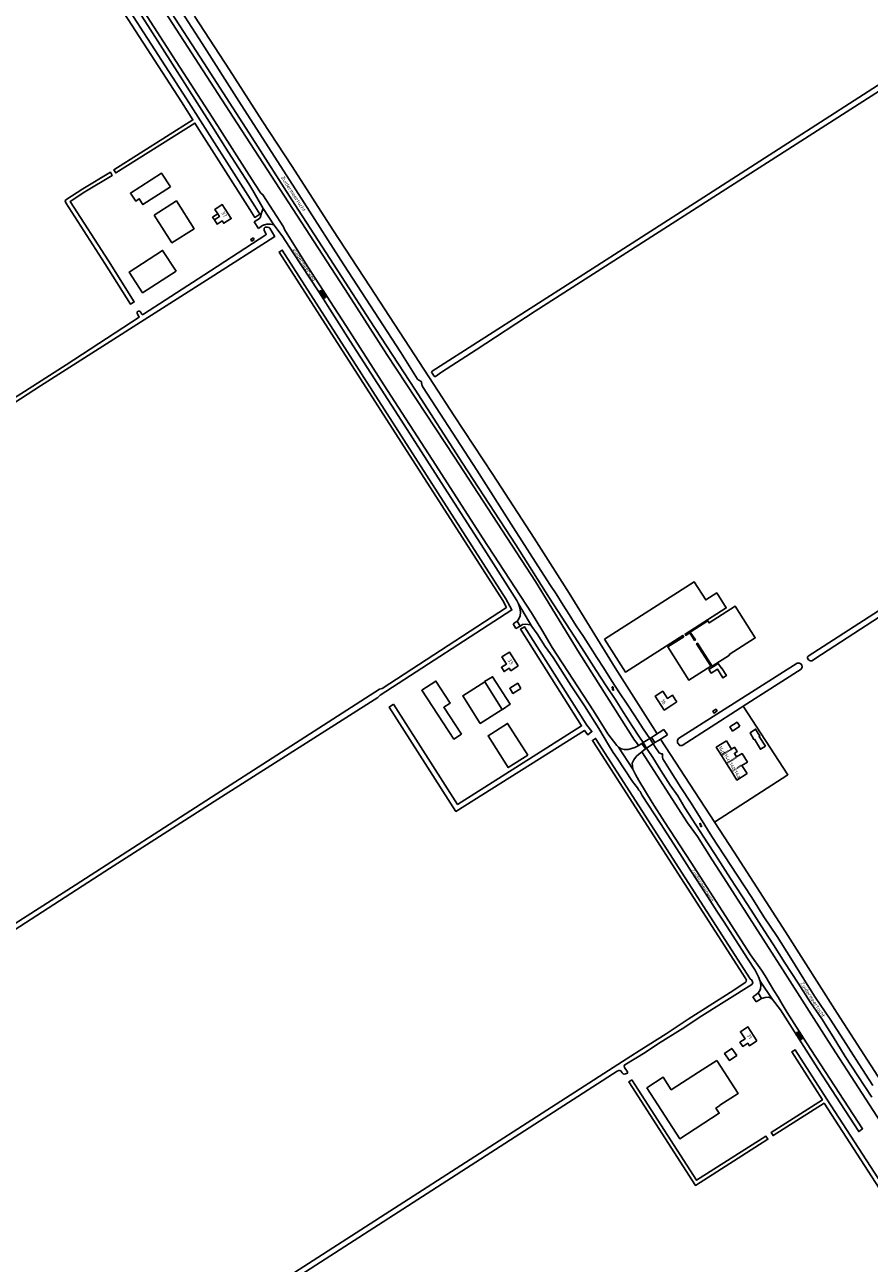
# Model space of a CAD drawing. Extents: x 168875 to 176000, y 513888 to 528000.
# Tile 6 of 106: x 172961 to 173532, y 515029 to 515867. Entities that reach past the tile are written whole.
import ezdxf

# ---------------------------------------------------------------- set-up
doc = ezdxf.new("R2010")
doc.units = 0
doc.header["$MEASUREMENT"] = 0
doc.linetypes.add('HIDDEN', pattern=[0.8, 0.5, -0.3])
doc.layers.get('0').update_dxf_attribs({"linetype": 'CONTINUOUS'})
for name, color, linetype in [('BIJGEBOUW', 12, 'CONTINUOUS'), ('DAKRAND', 10, 'CONTINUOUS'), ('HOOFDGEBOUW', 1, 'CONTINUOUS'), ('HUISNUMMER', 7, 'CONTINUOUS'), ('INSTEEK_SLOOT', 72, 'CONTINUOUS'), ('KANT_VERHARDING', 252, 'CONTINUOUS'), ('KANT_WATER', 140, 'CONTINUOUS'), ('KUNSTWERK', 12, 'CONTINUOUS'), ('OVERIGOPSTAL', 12, 'CONTINUOUS'), ('SEMANTIEK', 140, 'CONTINUOUS'), ('SLOOT_GREPPEL', 140, 'CONTINUOUS'), ('sluitlijn_verharding', 7, 'CONTINUOUS'), ('STRAATNAAM', 7, 'CONTINUOUS'), ('TUSSENMUUR', 12, 'HIDDEN'), ('WATERLOOPNAAM', 7, 'CONTINUOUS')]:
    doc.layers.add(name, color=color, linetype=linetype)
doc.styles.add('ISOCP', font='ISOCP.shx', dxfattribs={"height": 1.8})

# ---------------------------------------------------------------- blocks, each defined once
blk = doc.blocks.new('S05')
at = {"color": 0}
for p, q in [((0.08, 0.3), (0.38, 0.59)), ((0.11, -0.19), (0.41, 0.09)), ((0.38, 0.59), (0.68, 0.71)), ((0.41, 0.09), (0.71, 0.21)), ((0.68, 0.71), (1.01, 0.62)), ((0.71, 0.21), (1.02, 0.12)), ((1.01, 0.62), (1.33, 0.37)), ((1.02, 0.12), (1.36, -0.12)), ((1.33, 0.37), (1.66, 0.13)), ((1.66, 0.13), (1.97, 0.04)), ((1.97, 0.04), (2.28, 0.16)), ((2.28, 0.16), (2.58, 0.44)), ((1.36, -0.12), (1.68, -0.37)), ((1.68, -0.37), (2, -0.46)), ((2, -0.46), (2.31, -0.33)), ((2.31, -0.33), (2.61, -0.05))]:
    blk.add_line(p, q, dxfattribs=at)
blk = doc.blocks.new('S014')
at = {"color": 0}
for p, q in [((0, -0.75), (4.2, 1.67)), ((0, 0.65), (1.78, 1.67)), ((5.07, -1.52), (0, 1.4)), ((2.64, -1.52), (0, 0)), ((1.08, -1.52), (6.15, 1.4)), ((6.15, -0.75), (1.95, 1.67)), ((3.51, -1.52), (6.15, 0)), ((6.15, 0.65), (4.37, 1.67))]:
    blk.add_line(p, q, dxfattribs=at)

msp = doc.modelspace()

# ---------------------------------------------------------------- linework, layer by layer
at = {"layer": 'BIJGEBOUW'}
msp.add_lwpolyline([(173430.067, 515434.769), (173431.955, 515431.798), (173432.191, 515431.948), (173435.581, 515426.614), (173433.209, 515425.107), (173429.45, 515431.023), (173425.196, 515428.32), (173423.678, 515430.708), (173430.067, 515434.769)], dxfattribs=at)
at = {"layer": 'DAKRAND'}
for points in [[(173059.3, 515757.3), (173053.2, 515766.7), (173032.2, 515753.2), (173035.8, 515747.7), (173038.2, 515749.3), (173040.7, 515745.4), (173059.3, 515757.3)], [(173089.064, 515734.996), (173089.056, 515734.991), (173087.9, 515736.8), (173091.361, 515739.002)], [(173063.1, 515700.3), (173054, 515714.3), (173031.4, 515699.7), (173040.5, 515685.7), (173063.1, 515700.3)], [(173271.979, 515422.497), (173271.917, 515422.595), (173277.3, 515425.9), (173289.2, 515407.2), (173283.939, 515403.729), (173283.899, 515403.792)], [(173256.2, 515387.1), (173251.1, 515383.7), (173229.4, 515416.7), (173239, 515422.9), (173248.7, 515408), (173244.3, 515405.2), (173256.2, 515387.1)], [(173296.5, 515418), (173294.3, 515421.5), (173288.9, 515418.1), (173291.1, 515414.6), (173296.5, 515418)], [(173301.1, 515372.7), (173287.9, 515364.4), (173274.3, 515385.9), (173287.5, 515394.3), (173301.1, 515372.7)], [(173444.588, 515392.359), (173439.7, 515389.1), (173437.9, 515391.9), (173442.8, 515395.1), (173444.588, 515392.359)], [(173442.5, 515169.6), (173439.2, 515174.4), (173434.3, 515171), (173437.6, 515166.2), (173442.5, 515169.6)]]:
    msp.add_lwpolyline(points, dxfattribs=at)
at = {"layer": 'HOOFDGEBOUW'}
for points in [[(173048.364, 515738.298), (173063.332, 515747.835), (173075.293, 515729.063), (173060.324, 515719.527), (173048.364, 515738.298)], [(173089.064, 515734.996), (173090.903, 515732.137), (173094.36, 515734.36), (173095.441, 515732.679), (173100.494, 515735.931), (173094.438, 515745.325), (173089.385, 515742.074), (173091.361, 515739.002)], [(173089.064, 515734.996), (173092.512, 515737.213), (173091.361, 515739.002)], [(173115.97, 515721.739), (173115.271, 515722.811), (173113.68, 515721.774), (173114.379, 515720.702), (173115.97, 515721.739)], [(173352.955, 515451.327), (173367.179, 515428.98), (173406.154, 515453.787), (173406.682, 515452.959), (173395.812, 515446.031), (173410.111, 515423.591), (173425.003, 515433.08), (173415.351, 515448.226), (173415.933, 515448.585), (173425.892, 515432.947), (173437.743, 515440.466), (173437.432, 515440.955), (173455.112, 515452.171), (173441.552, 515473.545), (173423.828, 515462.3), (173422.971, 515463.651), (173411.124, 515456.135), (173414.54, 515450.78), (173413.963, 515450.412), (173410.703, 515455.521), (173408.089, 515453.855), (173407.578, 515454.693), (173435.434, 515472.423), (173428.991, 515482.546), (173421.559, 515477.816), (173413.806, 515489.998), (173352.955, 515451.327)], [(173294.734, 515433.177), (173289.693, 515429.925), (173288.609, 515431.605), (173285.157, 515429.377), (173283.314, 515432.233), (173286.766, 515434.461), (173283.632, 515439.317), (173288.673, 515442.57), (173294.734, 515433.177)], [(173271.979, 515422.497), (173257.087, 515413.006), (173269.006, 515394.302), (173283.899, 515403.792)], [(173283.899, 515403.792), (173271.979, 515422.497)], [(173402.008, 515408.832), (173400.918, 515410.543), (173399.057, 515413.398), (173395.607, 515411.149), (173392.434, 515416.015), (173387.409, 515412.738), (173393.539, 515403.335), (173398.565, 515406.611), (173402.008, 515408.832)], [(173435.535, 515382.513), (173428.667, 515378.184), (173432.207, 515372.567)], [(173435.535, 515382.513), (173439.02, 515376.96)], [(173439.02, 515376.96), (173439.047, 515376.917), (173440.938, 515378.103), (173442.763, 515375.195), (173440.915, 515374.035), (173442.458, 515371.576)], [(173432.207, 515372.567), (173435.662, 515367.085)], [(173435.662, 515367.085), (173439.133, 515361.578)], [(173442.458, 515371.576), (173446.104, 515373.864), (173449.723, 515368.098), (173446.077, 515365.81)], [(173439.133, 515361.578), (173442.673, 515355.961), (173449.541, 515360.29)], [(173446.077, 515365.81), (173449.541, 515360.29)], [(173456.142, 515179.473), (173451.101, 515176.221), (173450.017, 515177.901), (173446.565, 515175.673), (173444.722, 515178.529), (173448.174, 515180.757), (173445.04, 515185.613), (173450.081, 515188.866), (173456.142, 515179.473)], [(173429.021, 515166.133), (173416.734, 515158.207), (173416.659, 515158.324), (173398.208, 515146.421), (173392.797, 515154.808), (173381.727, 515147.666), (173403.931, 515113.246), (173430.736, 515130.538), (173428.485, 515134.027), (173431.21, 515135.786), (173431.156, 515135.87), (173443.443, 515143.796), (173429.021, 515166.133)]]:
    msp.add_lwpolyline(points, dxfattribs=at)
at = {"layer": 'INSTEEK_SLOOT'}
for points in [[(172975.8, 516000), (173034.9, 515907.8), (173101.7, 515804.6), (173179.5, 515684.8), (173205.8, 515643.9), (173251.5, 515574.5), (173306.3, 515490.2), (173335.8, 515442.1), (173373.4, 515382.9), (173374.7, 515381.3), (173375.5, 515380.1), (173375.8, 515379.2)], [(173810.1, 516000), (173710.2, 515936.2), (173655.1, 515900.8), (173604.2, 515868.5), (173420.3, 515750.3), (173335.8, 515696.3), (173236.4, 515632.6), (173236.1, 515632.3), (173235.9, 515631.9), (173237.8, 515629.3), (173238, 515629.1), (173238.6, 515629.1), (173242.8, 515631.9), (173266.3, 515647), (173306.2, 515673.2), (173387.5, 515725.4), (173533.5, 515818.8), (173730.9, 515945.9), (173791.1, 515984.3), (173815.5, 516000)], [(173007.881, 515913.383), (173070.083, 515816.98), (173116.501, 515744.253), (173119.788, 515738.773), (173116.358, 515736.715), (173113.099, 515742.147), (173075.837, 515800.53), (173022.364, 515766.841), (173021.036, 515768.959), (173074.492, 515802.638), (173066.717, 515814.82), (173004.519, 515911.217)], [(173075.719, 515872.939), (173099.194, 515836.555), (173121.413, 515802.058), (173141.707, 515771.056), (173169.313, 515728.349), (173194.465, 515689.692), (173237.486, 515623.549), (173251.324, 515602.418), (173277.48, 515562.62), (173305.371, 515519.606), (173329.17, 515482.366), (173360.298, 515431.881), (173388.689, 515387.264)], [(172988.558, 515748.571), (172988.18, 515747.815), (172988.637, 515746.447), (173014.934, 515705.595), (173032.224, 515678.037), (173034.828, 515679.531), (173017.466, 515707.205), (172991.512, 515747.523), (173001.463, 515753.94), (173019.947, 515765.131), (173018.653, 515767.269), (173000.137, 515756.06), (172988.558, 515748.571)], [(173124.1, 515725.2), (173124.1, 515725.5), (173123.9, 515725.7), (173122.7, 515727.9), (173122.7, 515729), (173122.8, 515729.5), (173123.5, 515730), (173123.9, 515730.1), (173124.9, 515730.1), (173125.8, 515729.9), (173126.5, 515729.3), (173129.8, 515724), (173129.9, 515723.7), (173129.4, 515723.3), (173086.3, 515695.8), (172971.3, 515622.7), (172925.4, 515593)], [(172927.2, 515597.6), (172988.7, 515637), (173038.2, 515669.2), (173038.2, 515669.5), (173038, 515669.7), (173036.9, 515671.6), (173036.9, 515672.7), (173037, 515672.9), (173037.4, 515673.3), (173038.1, 515673.3), (173038.8, 515673), (173040, 515671.3), (173040.3, 515671), (173040.6, 515671), (173041, 515671.2), (173081.9, 515697.5), (173123.8, 515724.8), (173124.1, 515725.2)], [(173201.3, 515413.3), (173200.9, 515413), (173199.7, 515411.8), (173089, 515341.5), (173015, 515294.1), (172941.8, 515246.9), (172939.5, 515245.8), (172938.3, 515245.7), (172937.6, 515246.6), (172937.2, 515247.9), (172937.8, 515248.6), (172994.9, 515284.9), (173087.1, 515344.4), (173200.8, 515417.4), (173202.6, 515418), (173286.633, 515472.767), (173284.218, 515477.371), (173132.847, 515713.274), (173134.951, 515714.624), (173286.382, 515478.629), (173290.367, 515471.033), (173201.3, 515413.3)], [(173542.2, 515472.9), (173490.9, 515439.9), (173490.4, 515439.3), (173490.4, 515438.4), (173491.2, 515437.3), (173491.5, 515437), (173492.3, 515436.6), (173493.4, 515436.7), (173500, 515440.9), (173539.1, 515466.3)], [(173210.31, 515407.219), (173207.362, 515405.333), (173252.564, 515334.691), (173339.412, 515389.585), (173341.863, 515386.521), (173344.595, 515388.707), (173341.166, 515392.993), (173298.815, 515459.723), (173296.277, 515458.123), (173337.599, 515392.579), (173253.636, 515339.509), (173210.31, 515407.219)], [(173446.903, 515405.895), (173486.1, 515431.1), (173486.7, 515431.8), (173486.9, 515432.6), (173486.6, 515433.6), (173486.2, 515434.4), (173485, 515435.1), (173483.4, 515435.1), (173403.2, 515384), (173402.4, 515382.9), (173402.5, 515381.1), (173404, 515379.3), (173405.7, 515379.4), (173444.899, 515404.603), (173446.903, 515405.895)], [(173114.6, 515000), (173361.6, 515159), (173362.8, 515159.4), (173363.5, 515159.4), (173364.1, 515159.2), (173365, 515157.8), (173365.7, 515157.2), (173366.3, 515156.9), (173367.3, 515157.1), (173368.7, 515157.7), (173368.7, 515158.5), (173367.1, 515160.8), (173366.5, 515161.5), (173366.4, 515162.5), (173366.8, 515163.3), (173380.6, 515171.6), (173389.6, 515177.7), (173407.4, 515188.7), (173417.2, 515195.2), (173452.7, 515217.7), (173453.3, 515218.2), (173453.5, 515218.8), (173453.3, 515219.5), (173452.8, 515220.6), (173451.6, 515221.4), (173346.995, 515384.115), (173344.889, 515382.769), (173448.8, 515221.5), (173449.1, 515220.5), (173449, 515220), (173448.6, 515219.2), (173438.1, 515212.3), (173409.7, 515194.2), (173394.7, 515184.3), (173376.6, 515172.7), (173365.3, 515165.6), (173107.9, 515000)], [(173390.903, 515383.618), (173440.835, 515307.242), (173475.539, 515253.259), (173510.519, 515198.117), (173537.986, 515155.689), (173582.595, 515086.954), (173585.126, 515081.349), (173586.617, 515075.384)], [(173378.25, 515374.984), (173409.3, 515327.1), (173416, 515317.7), (173426, 515301.9), (173435.9, 515286.7), (173473.8, 515227.5), (173504.6, 515179.1), (173550.1, 515108.7)], [(173546.454, 515073.824), (173503.457, 515139.918), (173481.974, 515173.439), (173479.77, 515172.018), (173500.474, 515139.484), (173465.82, 515117.459), (173467.162, 515115.349), (173501.616, 515137.248), (173543.946, 515072.176)], [(173371.56, 515153.033), (173369.46, 515151.677), (173414.623, 515081.679), (173463.638, 515112.851), (173462.296, 515114.961), (173415.377, 515085.121), (173371.56, 515153.033)]]:
    msp.add_lwpolyline(points, dxfattribs=at)
at = {"layer": 'KANT_VERHARDING'}
for points in [[(172958.1, 516000), (173044, 515866.6), (173087.4, 515798.6), (173098.5, 515781), (173112.3, 515759.5), (173115.1, 515754.9), (173122.1, 515742.8)], [(172961.8, 516000), (172983.5, 515966), (173063.3, 515842.2), (173087.5, 515804.5), (173116.1, 515759.7), (173120.4, 515753.2), (173121.9, 515752), (173135.9, 515730.2), (173136.6, 515728.4), (173139.4, 515723.8), (173152.2, 515703.3), (173180.6, 515659.6), (173203.8, 515623.3), (173238.9, 515569), (173270.5, 515519.9), (173303.6, 515469), (173310.7, 515457.6), (173317.7, 515445.6), (173345.7, 515402.8), (173355.4, 515387.3), (173361.4, 515379.4), (173362.6, 515378.1)], [(173122.1, 515742.8), (173121, 515739.7), (173120.1, 515736.4), (173119.7, 515735.9), (173116.064, 515733.644)], [(173129.2, 515731.6), (173122.1, 515742.8)], [(173118.837, 515729.27), (173121.6, 515731.2), (173122.3, 515731.4), (173122.5, 515731.6), (173122.9, 515731.6), (173124.5, 515732), (173127, 515732), (173128.1, 515731.9), (173129.2, 515731.6)], [(173129.2, 515731.6), (173135, 515724.3), (173142.3, 515712.8), (173159.7, 515686.3), (173181, 515652.9), (173213.4, 515602.7), (173242.5, 515557.3), (173271.6, 515512.2), (173293.7, 515477.4), (173294.9, 515475.1)], [(173294.9, 515475.1), (173295.8, 515472.6), (173296.2, 515469.6), (173295.9, 515467.1), (173294.8, 515464.6), (173293.9, 515463.4)], [(173293.9, 515463.4), (173291.218, 515461.691)], [(173296, 515460.2), (173293.135, 515458.454)], [(173293.9, 515463.4), (173296, 515460.2)], [(173296, 515460.2), (173297.6, 515461.2), (173299.5, 515461.5), (173301.3, 515461.3), (173302.7, 515461), (173303.9, 515459.9)], [(173303.9, 515459.9), (173307.5, 515454.9), (173312.9, 515446.3), (173318.4, 515438.9), (173330.4, 515419.8), (173339.6, 515406.1), (173349.3, 515390.8), (173355.7, 515379.9), (173358.9, 515374.6), (173361.6, 515370.7), (173372.1, 515354.9), (173375.3, 515350.7), (173376.2, 515349.2), (173377.1, 515348.1), (173378.6, 515345.6), (173390.9, 515326.5), (173395.5, 515319.6), (173404.1, 515306.3), (173412, 515293.8), (173421.2, 515279.6), (173429, 515267.3), (173434, 515259.7), (173449.8, 515235.3), (173454.9, 515227.2), (173457.2, 515222.8), (173458.4, 515219.9)], [(173384.8, 515384.7), (173386.923, 515386.1)], [(173386.923, 515386.1), (173393.153, 515390.208)], [(173389.487, 515382.732), (173395.689, 515386.615)], [(173362.6, 515378.1), (173364.3, 515377.1), (173366.5, 515376.6), (173369.1, 515376.7), (173371.3, 515377.2), (173373.5, 515378), (173375.8, 515379.2)], [(173378.25, 515374.984), (173374.6, 515372.1), (173372.8, 515369.7), (173371.7, 515367.3), (173372.2, 515363.4)], [(173375.8, 515379.2), (173378.3, 515380.7)], [(173380.8, 515377), (173378.25, 515374.984)], [(173387.2, 515381.3), (173389.487, 515382.732)], [(173372.2, 515363.4), (173374, 515359.8), (173376.4, 515355.6), (173385.4, 515340.8), (173393.7, 515327.7), (173411.5, 515300.3), (173451.8, 515237.7), (173459.2, 515227.3), (173461.8, 515223.5), (173464.8, 515218.6), (173467.7, 515213.6), (173470.6, 515209.1), (173473.3, 515204.3), (173476.7, 515198.7), (173489.7, 515178.2), (173527.7, 515120), (173525.1, 515118.1), (173497.5, 515160.8), (173472.1, 515200.5), (173466.7, 515207.4)], [(173458.4, 515219.9), (173458.9, 515217), (173458.6, 515214.7), (173457.9, 515213.1), (173457, 515212)], [(173457, 515212), (173455.4, 515210.7), (173453.399, 515209.354)], [(173459.4, 515208.2), (173455.691, 515205.901)], [(173457, 515212), (173459.4, 515208.2)], [(173466.7, 515207.4), (173465.4, 515208.7), (173463.9, 515209), (173461.7, 515208.9), (173459.4, 515208.2)]]:
    msp.add_lwpolyline(points, dxfattribs=at)
at = {"layer": 'KANT_WATER'}
for points in [[(172979.7, 516000), (172993.5, 515978.6), (173021.2, 515935.5), (173038.9, 515907.9), (173057.4, 515879.2), (173081.9, 515841.3), (173114.7, 515790.6), (173143.6, 515745.5), (173177.6, 515692.9), (173194.5, 515666.8), (173224.6, 515620.4), (173257, 515570.3), (173293, 515515.1), (173315.8, 515479.1), (173332.5, 515453.3), (173339.6, 515442.4), (173347.5, 515430.2), (173354.2, 515419.7), (173360.2, 515410.7), (173366, 515401.7), (173372, 515392.1), (173376.4, 515385.7), (173379.316, 515381.325)], [(173066.8, 515876), (173080.8, 515854.3), (173105.7, 515815.4), (173149.9, 515746.6), (173176.7, 515704.7), (173215.2, 515645.2), (173226.6, 515627.3), (173226.8, 515627), (173227.4, 515626.6), (173227.8, 515626.3), (173228.6, 515625.9), (173228.9, 515625.8), (173229.1, 515625.7), (173229.3, 515625.1), (173229.3, 515624.6), (173229.4, 515624.1), (173229.4, 515623.5), (173229.7, 515623), (173230, 515622.2), (173239.2, 515608), (173266.6, 515565.7), (173291.5, 515526.7), (173312.1, 515494.7), (173316.6, 515487.5), (173320.4, 515482), (173325, 515474.2), (173329.1, 515467.9), (173333.9, 515460.3), (173338.8, 515453.1), (173343.6, 515445.7), (173347.8, 515438.8), (173352.6, 515431.7), (173357.8, 515423.4), (173363.3, 515415), (173368.3, 515407.2), (173373.5, 515399.4), (173379.2, 515390.6), (173383.642, 515383.987)], [(173383.642, 515383.987), (173385.913, 515380.435)], [(173379.316, 515381.325), (173381.583, 515377.526)], [(173534, 515141.4), (173524.4, 515155.9), (173515.9, 515169), (173507.7, 515182.1), (173500.1, 515194.3), (173492.4, 515205.5), (173484.1, 515218.6), (173475.1, 515232.3), (173467.5, 515244.4), (173461.1, 515254.2), (173452.2, 515268), (173446.1, 515277.5), (173438.3, 515289.4), (173433.1, 515297.4), (173427.9, 515305.5), (173422.8, 515313.4), (173417.9, 515321.1), (173412.4, 515329.5), (173407.5, 515337.2), (173402.6, 515345.2), (173397.6, 515352.4), (173391.2, 515362.5), (173385.7, 515371.2), (173381.583, 515377.526)], [(173385.913, 515380.435), (173388, 515377.2), (173389.7, 515375), (173390.1, 515374.3), (173390.9, 515374), (173391.6, 515373.7), (173392.2, 515373.7), (173392.3, 515372.9), (173392.2, 515372.5), (173392.2, 515371.2), (173392.5, 515370.3), (173397.1, 515363.2), (173404.8, 515351), (173411.8, 515340.4), (173418.1, 515330.1), (173425.7, 515317.8), (173434.3, 515304.7), (173442.8, 515291.6), (173452.7, 515276.4), (173460.9, 515263.4), (173469.8, 515250), (173479.2, 515235.5), (173488, 515221.3), (173495.6, 515209), (173505.7, 515194.1), (173514.8, 515180.2), (173525.1, 515164), (173534.7, 515149.2)]]:
    msp.add_lwpolyline(points, dxfattribs=at)
at = {"layer": 'KUNSTWERK'}
for points in [[(173383.642, 515383.987), (173379.316, 515381.325)], [(173384.8, 515384.7), (173383.642, 515383.987)], [(173387.2, 515381.3), (173384.8, 515384.7)], [(173379.316, 515381.325), (173378.3, 515380.7)], [(173378.3, 515380.7), (173380.8, 515377)], [(173380.8, 515377), (173381.583, 515377.526)], [(173381.583, 515377.526), (173385.913, 515380.435)], [(173385.913, 515380.435), (173387.2, 515381.3)]]:
    msp.add_lwpolyline(points, dxfattribs=at)
at = {"layer": 'OVERIGOPSTAL'}
for points in [[(173429.2, 515402.7), (173428.4, 515403.9), (173426.4, 515402.6), (173427.2, 515401.3), (173429.2, 515402.7)], [(173462, 515378.9), (173458.6, 515376.8), (173454.5, 515383.6), (173454.1, 515383.5), (173451.6, 515387.9), (173455.3, 515390.5), (173458.2, 515385.7), (173457.7, 515385.5), (173462, 515378.9)]]:
    msp.add_lwpolyline(points, dxfattribs=at)
at = {"layer": 'SLOOT_GREPPEL'}
msp.add_lwpolyline([(173427.581, 515327.515), (173477.2, 515359.5), (173446.903, 515405.895)], dxfattribs=at)
at = {"layer": 'sluitlijn_verharding'}
for points in [[(173118.837, 515729.27), (173116.064, 515733.644)], [(173294.9, 515475.1), (173303.9, 515459.9)], [(173291.218, 515461.691), (173293.135, 515458.454)], [(173395.689, 515386.615), (173393.153, 515390.208)], [(173362.6, 515378.1), (173372.2, 515363.4)], [(173458.4, 515219.9), (173466.7, 515207.4)], [(173453.399, 515209.354), (173455.691, 515205.901)]]:
    msp.add_lwpolyline(points, dxfattribs=at)
at = {"layer": 'TUSSENMUUR'}
for points in [[(173432.207, 515372.567), (173439.02, 515376.96)], [(173435.662, 515367.085), (173442.486, 515371.485), (173442.458, 515371.576)], [(173439.133, 515361.578), (173445.956, 515365.978), (173446.077, 515365.81)]]:
    msp.add_lwpolyline(points, dxfattribs=at)

# ---------------------------------------------------------------- block references
at = {"layer": 'SEMANTIEK'}
for name, p, rotation in [('S014', (173160.9, 515687.35), 302.0053832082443), ('S05', (173357.87, 515418.931), 302.7250478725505), ('S05', (173417.256, 515326.504), 304.933311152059), ('S014', (173483.35, 515185.5), 302.0053832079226)]:
    msp.add_blockref(name, p, dxfattribs=dict(at, rotation=rotation))

# ---------------------------------------------------------------- texts
at = {"layer": 'HUISNUMMER', "style": 'ISOCP'}
for s, rotation, p in [('37', 302.808318, (173093.584, 515739.8)), ('33', 302.834467, (173287.406, 515437.076)), ('16', 303.10101, (173391.137, 515409.603)), ('14d', 302.220402, (173429.974, 515378.05)), ('14c', 302.220402, (173433.7, 515372.588)), ('14b', 302.220402, (173437.259, 515366.82)), ('14a', 302.220402, (173440.61, 515361.387)), ('31', 302.83272, (173449.242, 515183.151))]:
    msp.add_text(s, height=2.5, rotation=rotation, dxfattribs=at).set_placement(p)
at = {"layer": 'STRAATNAAM', "style": 'ISOCP'}
for rotation, p in [(302.862814, (173141.851, 515714.854)), (302.704088, (173411.478, 515295.014))]:
    msp.add_text('Zuidermeerweg', height=2.5, rotation=rotation, dxfattribs=at).set_placement(p)
at = {"layer": 'WATERLOOPNAAM', "style": 'ISOCP'}
for rotation, p in [(302.704088, (173134.049, 515763.6)), (302.910841, (173485.441, 515218.366))]:
    msp.add_text('Zuidermeertocht', height=2.5, rotation=rotation, dxfattribs=at).set_placement(p)

doc.saveas('drawing.dxf')
